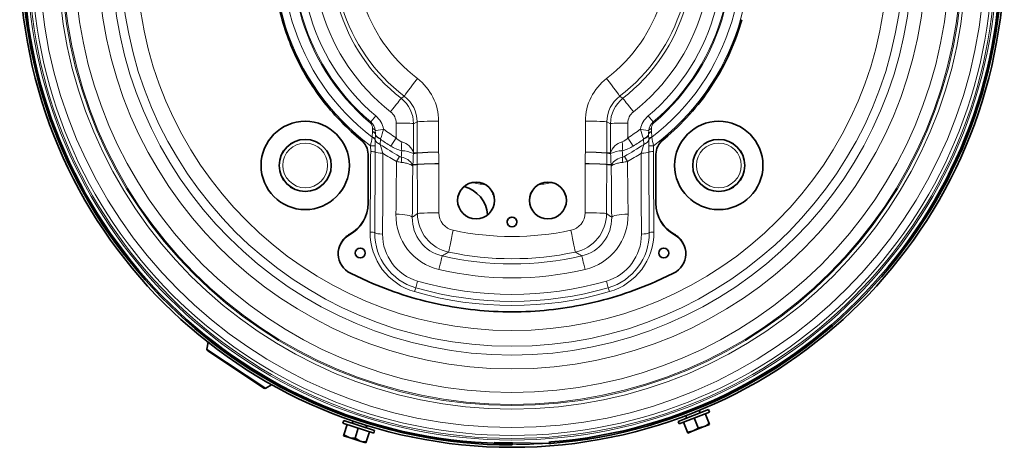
# Model space of a CAD drawing. Header units: millimetres. Extents: x -1172 to 2352, y -1301 to 2547.
# Tile 3 of 6: x -69 to 479, y 1995 to 2233. Entities that reach past the tile are written whole.
import ezdxf

# ---------------------------------------------------------------- set-up
doc = ezdxf.new("R2010")
doc.units = ezdxf.units.MM
for name, color, linetype in [('7624146', 7, 'Continuous'), ('7643266', 7, 'Continuous'), ('7649758', 7, 'Continuous'), ('94950709_BOUCHON', 7, 'Continuous'), ('95037110_CAPE_DE', 7, 'Continuous'), ('95610097_VIS_H_M', 7, 'Continuous'), ('96100039_RONDELL', 7, 'Continuous'), ('97525480_COLLERE', 7, 'Continuous'), ('97525485_COLLERE', 7, 'Continuous'), ('FactualArea', 7, 'Continuous')]:
    doc.layers.add(name, color=color, linetype=linetype)

# ---------------------------------------------------------------- blocks, each defined once
blk = doc.blocks.new('SE2')
at = {"layer": '7624146', "color": 7, "linetype": 'Continuous', "lineweight": 18}
for p, q in [((126.23, 2175.54), (126.58, 2175.95)), ((126.58, 2175.95), (129.4, 2179.28)), ((150.38, 2174.99), (152.38, 2176.02)), ((257.92, 2176.02), (259.92, 2174.99)), ((283.72, 2175.95), (280.9, 2179.28)), ((284.07, 2175.54), (283.72, 2175.95)), ((127.57, 2170.57), (127.46, 2167.66)), ((127.58, 2170.73), (127.57, 2170.57)), ((129.08, 2166.13), (129.16, 2169.05)), ((129.16, 2169.05), (129.17, 2169.19)), ((281.13, 2169.19), (281.14, 2169.05)), ((281.14, 2169.05), (281.23, 2166.13)), ((282.73, 2170.57), (282.72, 2170.73)), ((282.84, 2167.66), (282.73, 2170.57)), ((127.46, 2167.66), (127.46, 2167.45)), ((129.07, 2165.92), (129.08, 2166.13)), ((131.9, 2163.49), (131.96, 2166.4)), ((131.96, 2166.4), (132.06, 2166.66)), ((140.68, 2167.18), (137.72, 2162.51)), ((269.62, 2167.18), (272.58, 2162.51)), ((278.24, 2166.66), (278.34, 2166.4)), ((278.34, 2166.4), (278.4, 2163.49)), ((281.23, 2166.13), (281.23, 2165.92)), ((282.85, 2167.45), (282.84, 2167.66)), ((126.48, 2162.72), (126.55, 2159.53)), ((129.09, 2159.17), (129.06, 2162.47)), ((150.33, 2158.71), (150.32, 2158.73)), ((150.32, 2158.36), (150.34, 2158.34)), ((152.4, 2158.69), (152.4, 2158.69)), ((152.41, 2158.58), (152.41, 2158.58)), ((257.9, 2158.69), (257.9, 2158.69)), ((257.9, 2158.58), (257.9, 2158.58)), ((259.96, 2158.34), (259.98, 2158.36)), ((259.98, 2158.73), (259.97, 2158.71)), ((281.24, 2162.47), (281.21, 2159.17)), ((283.76, 2159.53), (283.82, 2162.72)), ((140.96, 2153.96), (142.56, 2156.82)), ((152.48, 2152.3), (150.04, 2152.26)), ((152.48, 2152.3), (152.48, 2152.24)), ((164.43, 2152.66), (164.43, 2152.82)), ((245.87, 2152.82), (245.87, 2152.66)), ((257.82, 2152.24), (257.82, 2152.3)), ((260.27, 2152.26), (257.82, 2152.3)), ((269.34, 2153.96), (267.74, 2156.82)), ((114.72, 2113.19), (114.94, 2113.56)), ((295.58, 2113.19), (295.36, 2113.56)), ((152.65, 2087.44), (151.59, 2083.76)), ((257.65, 2087.44), (258.71, 2083.76)), ((151.59, 2083.76), (150.95, 2081.56)), ((258.71, 2083.76), (259.35, 2081.56))]:
    blk.add_line(p, q, dxfattribs=at)
at = {"layer": '7624146', "color": 2, "linetype": 'Continuous', "lineweight": 35}
for p, q in [((121.35, 2165.84), (118.55, 2168.17)), ((291.75, 2168.17), (288.95, 2165.84)), ((125.11, 2130.74), (125.08, 2158.05)), ((285.22, 2158.05), (285.19, 2130.74)), ((110.39, 2109.17), (110.17, 2108.79)), ((300.14, 2108.79), (299.91, 2109.17)), ((115.36, 2091.8), (125.07, 2087.2)), ((125.07, 2087.2), (125.2, 2087.14)), ((285.1, 2087.14), (285.23, 2087.2)), ((294.94, 2091.8), (285.23, 2087.2))]:
    blk.add_line(p, q, dxfattribs=at)
for centre in [(120.71, 2103.04), (289.59, 2103.04)]:
    blk.add_circle(centre, 2.75, dxfattribs=at)
at = {"layer": '7624146', "color": 7, "linetype": 'Continuous', "lineweight": 18}
for centre, radius, start, end in [((205.15, 2268.77), 132.04, 306.5704, 233.4296), ((205.15, 2268.77), 127.68, 307.4836, 232.5164), ((205.15, 2268.77), 122.14, 310.2496, 229.7504), ((205.15, 2268.77), 121.6, 310.2496, 229.7504), ((205.15, 2268.77), 117.24, 310.2496, 229.7504), ((205.15, 2268.64), 110.11, 307.8046, 232.1954), ((205.15, 2268.66), 100.65, 307.8022, 232.1978), ((205.15, 2268.79), 98.76, 307.323, 232.677), ((205.15, 2269.22), 86.85, 307.3094, 232.6906), ((134.46, 2176.36), 29.86, 0.1038, 52.8063), ((275.84, 2176.36), 29.86, 127.1916, 179.8984), ((986.83, 822.38), 1606.01, 121.60145, 121.67733), ((132.41, 2174.96), 17.98, 0.1153, 52.0548), ((134.59, 2176.02), 17.79, 0.0244, 53.1261), ((275.71, 2176.02), 17.79, 126.8739, 179.9756), ((277.9, 2174.96), 17.98, 127.9452, 179.8848), ((-576.57, 822.32), 1606.09, 58.32261, 58.3985), ((132.82, 2175.41), 7.88, 359.7547, 52.2126), ((277.48, 2175.41), 7.88, 127.7873, 180.2454), ((123.1, 2172.34), 4.48, 359.0827, 45.5934), ((121.4, 2170.22), 7.73, 6.827, 47.8894), ((121, 2169.37), 12.99, 11.4121, 49.7509), ((289.3, 2169.37), 12.99, 130.2491, 168.5879), ((288.9, 2170.22), 7.73, 132.1104, 173.1732), ((287.2, 2172.34), 4.48, 134.4071, 180.9168), ((113.74, 2171.48), 13.85, 356.8948, 3.279), ((118.2, 2169.63), 10.98, 357.7319, 7.9172), ((89.63, 2183.07), 45.5, 338.8578, 345.8336), ((205.15, 2268.77), 120.32, 233.5914, 237.5987), ((205.15, 2268.77), 120.32, 302.4013, 306.4086), ((320.76, 2183.1), 45.59, 194.1732, 201.1353), ((292.11, 2169.63), 10.98, 172.0829, 182.268), ((296.56, 2171.48), 13.85, 176.7209, 183.1052), ((199.37, 2150.13), 73.97, 166.4571, 170.2017), ((196.92, 2163.96), 67.88, 178.3412, 181.2562), ((467.84, 2260.51), 349.67, 196.1093, 196.9537), ((205.15, 2268.77), 128.26, 235.1727, 240.7908), ((205.15, 2268.77), 125.85, 234.436, 237.5987), ((146.61, 2171.87), 7.56, 218.3382, 249.1152), ((141.74, 2156.11), 8.97, 16.9625, 75.9708), ((268.51, 2156.17), 8.9, 103.7732, 163.2935), ((263.8, 2171.72), 7.38, 290.5002, 322.0464), ((205.15, 2268.77), 128.26, 299.2092, 304.8273), ((205.15, 2268.77), 125.85, 302.4013, 305.564), ((-67.67, 2263.52), 360.24, 343.0587, 343.8783), ((213.38, 2163.96), 67.88, 358.7438, 1.6588), ((210.93, 2150.13), 73.97, 9.7983, 13.5429), ((-35564.12, 2345.57), 35693.7, 359.628723, 359.700788), ((-23118.6, 2239.65), 23252.11, 359.689285, 359.800139), ((205.15, 2268.77), 131.54, 236.9263, 240.7908), ((147.72, 2177.84), 18.3, 236.8451, 257.6471), ((1546.94, 2060.96), 1406.62, 175.96414, 176.10748), ((143.63, 2145.18), 14.78, 63.0869, 89.2959), ((1954.72, 2070.97), 1806.52, 177.22727, 177.42096), ((158.37, 2158.72), 8.04, 180.0602, 182.6759), ((161.9, 2058.95), 100.19, 88.6044, 95.4407), ((160.44, 2158.7), 8.03, 180.0859, 180.8748), ((160.44, 2158.67), 8.04, 179.8696, 180.6586), ((163.05, 2053.98), 105.14, 89.2945, 95.8105), ((-2103.8, 2128.69), 2256.4, 0.59944, 0.75887), ((-1698.45, 2130.78), 1863.01, 0.67796, 0.87133), ((2102, 2130.87), 1856.26, 179.12832, 179.32239), ((248.4, 2058.95), 100.19, 84.5593, 91.3956), ((247.25, 2053.98), 105.14, 84.1895, 90.7055), ((2506.43, 2128.78), 2248.74, 179.24086, 179.40083), ((249.87, 2158.7), 8.03, 359.1252, 359.9141), ((249.86, 2158.67), 8.04, 359.3414, 0.1304), ((251.93, 2158.72), 8.04, 357.3241, 359.9398), ((266.58, 2145.55), 14.41, 90.3549, 117.2623), ((-1544.49, 2070.97), 1806.59, 2.57904, 2.77273), ((262.76, 2177.39), 17.83, 282.075, 303.4328), ((-1137.27, 2060.92), 1407.26, 3.89255, 4.03583), ((205.15, 2268.77), 131.54, 299.2092, 303.0737), ((23529.01, 2239.65), 23252.22, 180.199861, 180.310715), ((35974.42, 2345.57), 35693.7, 180.299212, 180.371277), ((146.29, 2176.24), 22.91, 256.5534, 263.1555), ((144.16, 2159.59), 3.19, 240.0145, 259.3287), ((141.96, 2147.31), 9.28, 31.5852, 80.0359), ((144.02, 2151.99), 6.02, 0.4485, 2.5262), ((266.28, 2151.99), 6.02, 177.4738, 179.5515), ((268.38, 2147.25), 9.34, 100.1433, 148.2333), ((266.14, 2159.59), 3.2, 280.6773, 299.9795), ((264.01, 2176.24), 22.91, 276.8449, 283.4462), ((171.65, 2124.09), 31.06, 178.8006, 256.767), ((-275.64, 2700.88), 717.61, 306.35118, 306.63179), ((174.57, 2125.09), 22.03, 180.2206, 257.8195), ((174.48, 2125.45), 9.98, 180.1837, 258.0789), ((235.82, 2125.45), 9.98, 281.9211, 359.8163), ((235.73, 2125.09), 22.03, 282.1798, 359.7801), ((238.66, 2124.08), 31.05, 283.2217, 1.2107), ((686.04, 2701.03), 717.79, 233.36829, 233.64882), ((171.12, 2122.33), 21.42, 178.4161, 257.0033), ((239.18, 2122.33), 21.42, 282.9968, 1.5839), ((160.46, 2114.42), 34.21, 179.5408, 253.8647), ((160.35, 2114.04), 31.52, 179.5697, 253.8653), ((205.15, 2269.46), 157.22, 257.9837, 282.0163), ((249.95, 2114.04), 31.52, 286.1371, 0.4279), ((249.85, 2114.42), 34.21, 286.133, 0.4616), ((160.16, 2113.37), 26.99, 179.6, 253.8531), ((250.14, 2113.37), 26.99, 286.1498, 0.3971), ((205.15, 2269.05), 169.19, 257.9819, 282.0181), ((205.15, 2268.68), 171.67, 256.9223, 283.0777), ((205.15, 2268.67), 179.47, 256.9217, 283.0783), ((205.15, 2268.77), 188.77, 253.8531, 286.1469), ((205.15, 2268.77), 194.9, 253.8531, 286.1469), ((205.15, 2268.77), 192.61, 253.8531, 286.1469)]:
    blk.add_arc(centre, radius, start, end, dxfattribs=at)
at = {"layer": '7624146', "color": 2, "linetype": 'Continuous', "lineweight": 35}
for centre, radius, start, end in [((115, 2158), 10.08, 0.2754, 51.009), ((295.3, 2158), 10.08, 128.9913, 179.7243), ((105.12, 2130.72), 19.99, 298.7017, 0.0472), ((305.18, 2130.72), 19.99, 179.9526, 241.2986), ((105.32, 2131.1), 20, 298.7503, 328.8536), ((304.98, 2131.1), 20, 211.1464, 241.2495), ((120.5, 2102.66), 12.01, 118.7548, 244.7055), ((120.71, 2103.04), 12, 118.7505, 149.3208), ((289.8, 2102.66), 12.01, 295.2982, 61.2415), ((289.59, 2103.04), 12, 30.6791, 61.2494)]:
    blk.add_arc(centre, radius, start, end, dxfattribs=at)
at = {"layer": '7624146', "color": 7, "linetype": 'Continuous', "lineweight": 18}
for centre, major_axis, ratio, start_param, end_param in [((152.51, 2199.73), (7.26, 9.55), 0.021129, 1.54301, 3.034974), ((257.79, 2199.73), (7.26, -9.55), 0.021129, 0.106619, 1.598583), ((137.37, 2181.27), (6.13, 7.9), 0.00001, 0.107119, 1.52402), ((272.93, 2181.27), (-6.13, 7.9), 0.00001, -1.52402, -0.107119), ((140.43, 2174.98), (10, -0.03), 0.039723, 0.102827, 1.543576), ((164.32, 2176), (12, 0.02), 0.034899, 1.570748, 3.038854), ((245.98, 2176), (12, -0.02), 0.034899, 0.102738, 1.570845), ((269.87, 2174.98), (-10, -0.03), 0.039723, 4.739609, 6.180359), ((126.19, 2168.83), (3, -0.09), 0.664147, 0.153765, 1.111318), ((126.18, 2170.54), (2.99, 0.18), 0.634732, 0.229146, 1.049422), ((126.2, 2168.98), (3, -0.11), 0.666163, 0.159326, 1.11621), ((133.89, 2172.14), (-4.9, -0.99), 0.034296, 0.176542, 1.532957), ((134.12, 2169.42), (-5, 0.16), 0.677627, 0.156336, 1.146061), ((134.12, 2169.54), (-5, 0.15), 0.639337, 0.154496, 1.164575), ((276.41, 2172.14), (4.9, -0.99), 0.034296, 4.750228, 6.106643), ((276.18, 2169.54), (5, 0.15), 0.639337, 5.11861, 6.128689), ((276.19, 2169.42), (5, 0.16), 0.677627, 5.137124, 6.12685), ((284.11, 2168.98), (-3, -0.11), 0.666163, 5.166975, 6.123859), ((284.11, 2168.83), (-3, -0.09), 0.664147, 5.171867, 6.129421), ((284.12, 2170.54), (-2.99, 0.18), 0.634732, 5.233764, 6.054039), ((126.11, 2165.89), (3, -0.09), 0.667878, 0.162765, 1.120448), ((126.1, 2165.69), (3, -0.1), 0.669308, 0.16589, 1.12404), ((134.02, 2166.53), (-5, 0.16), 0.680789, 0.165409, 1.154984), ((146.73, 2165.13), (-1.44, -7.87), 0.340415, 4.815195, 5.489952), ((263.57, 2165.13), (1.44, -7.87), 0.340415, 0.793233, 1.46799), ((276.28, 2166.53), (5, 0.16), 0.680789, 5.128201, 6.117776), ((284.19, 2165.89), (-3, -0.09), 0.667878, 5.162738, 6.120421), ((284.2, 2165.69), (-3, -0.1), 0.669308, 5.159145, 6.117295), ((126.13, 2162.25), (3, 0.13), 0.153706, 0.206587, 1.446879), ((126.2, 2159.05), (3, -0.01), 0.161844, 0.27386, 1.456016), ((133.9, 2159.37), (-5, 0.03), 0.165533, 0.274035, 1.464771), ((158.27, 2158.74), (-7.11, -3.67), 0.972178, 5.796877, 5.843672), ((252.03, 2158.74), (7.11, -3.67), 0.972178, 0.439513, 0.486308), ((276.4, 2159.37), (5, 0.03), 0.165533, 4.818414, 6.009151), ((284.1, 2159.05), (-3, -0.01), 0.161844, 4.82717, 6.009325), ((284.17, 2162.25), (-3, 0.13), 0.153706, 4.836307, 6.076598), ((141.43, 2152.54), (1.08, 5.9), 0.329175, 4.934111, 5.494239), ((143.98, 2151.56), (5.95, -0.8), 0.838891, 0.1667, 0.284247), ((164.43, 2152.41), (12, 0.14), 0.034897, 1.57038, 3.050888), ((164.43, 2152.24), (12, 0.03), 0.034899, 1.570705, 3.050971), ((245.87, 2152.41), (12, -0.14), 0.034897, 0.090705, 1.571213), ((245.87, 2152.24), (12, -0.03), 0.034899, 0.090622, 1.570888), ((266.32, 2151.56), (-5.95, -0.8), 0.838891, 5.998939, 6.116485), ((268.88, 2152.54), (-1.08, 5.9), 0.329175, 0.788946, 1.349075), ((139.75, 2122.85), (10, -0.09), 0.190181, 0.084931, 1.487785), ((164.5, 2125), (12, 0.03), 0.034899, 1.570719, 3.05822), ((245.8, 2125), (12, -0.03), 0.034899, 0.083373, 1.570874), ((270.55, 2122.85), (-10, -0.09), 0.190181, 4.795401, 6.198254), ((125.95, 2114.13), (3, -0.02), 0.191797, 0.291988, 1.474359), ((133.62, 2114.52), (-5, 0.03), 0.194149, 0.29213, 1.482611), ((172.42, 2115.27), (2.5, 11.74), 0.007271, 1.536655, 3.068662), ((237.88, 2115.27), (2.5, -11.74), 0.007271, 0.07293, 1.604938), ((276.69, 2114.52), (5, 0.03), 0.194149, 4.800575, 5.991055), ((284.35, 2114.13), (-3, -0.02), 0.191797, 4.808826, 5.991197), ((164.05, 2091.75), (2.26, 9.74), 0.000029, 0.073327, 1.352967), ((246.25, 2091.75), (-2.26, 9.74), 0.000029, -1.352967, -0.073327)]:
    blk.add_ellipse(centre, major_axis=major_axis, ratio=ratio, start_param=start_param, end_param=end_param, dxfattribs=at)
at = {"layer": '7624146', "color": 2, "linetype": 'Continuous', "lineweight": 35}
for centre, major_axis in [((185.15, 2132.28), (-10.25, 0)), ((225.15, 2132.28), (10.25, 0)), ((205.15, 2120.29), (2.75, 0))]:
    blk.add_ellipse(centre, major_axis=major_axis, ratio=0.999391, dxfattribs=at)
for centre, major_axis, start_param, end_param in [((185.15, 2132.21), (-10.25, 0), 3.141593, 6.283185), ((225.15, 2132.21), (-10.25, 0), 3.141593, 6.283185), ((205.15, 2120.22), (2.75, 0), 0, 3.141593)]:
    blk.add_ellipse(centre, major_axis=major_axis, ratio=0.999391, start_param=start_param, end_param=end_param, dxfattribs=at)
for points in [[(72.48, 2272.93), (72.17, 2263.08), (72.97, 2253.19), (76.72, 2233.83), (79.68, 2224.36), (87.62, 2206.31), (92.6, 2197.73), (104.33, 2181.88), (111.08, 2174.61), (118.55, 2168.17)], [(291.75, 2168.17), (296.66, 2172.4), (301.26, 2176.99), (309.75, 2186.79), (313.63, 2192), (320.59, 2202.94), (323.67, 2208.66), (328.96, 2220.5), (331.18, 2226.61), (332.93, 2232.85)], [(125.2, 2087.14), (137.75, 2081.61), (150.88, 2077.39), (177.72, 2071.75), (191.44, 2070.32), (218.87, 2070.32), (232.58, 2071.75), (259.42, 2077.39), (272.55, 2081.61), (285.1, 2087.14)]]:
    blk.add_open_spline(points, degree=3, knots=[0, 0, 0, 0, 0.25, 0.25, 0.5, 0.5, 0.75, 0.75, 1, 1, 1, 1], dxfattribs=at)
at = {"layer": '7624146', "color": 7, "linetype": 'Continuous', "lineweight": 18}
for points in [[(140.71, 2175.38), (140.7, 2172.65), (140.69, 2169.92), (140.68, 2167.18)], [(150.33, 2158.71), (150.35, 2164.14), (150.36, 2169.56), (150.38, 2174.99)], [(259.92, 2174.99), (259.94, 2169.56), (259.95, 2164.14), (259.97, 2158.71)], [(269.62, 2167.18), (269.61, 2169.92), (269.6, 2172.65), (269.59, 2175.38)], [(126.55, 2159.53), (126.45, 2144.55), (126.35, 2129.6), (126.24, 2114.7)], [(284.06, 2114.7), (283.95, 2129.6), (283.85, 2144.55), (283.76, 2159.53)], [(140.96, 2153.96), (140.83, 2144.2), (140.71, 2134.46), (140.6, 2124.74)], [(269.71, 2124.74), (269.59, 2134.46), (269.47, 2144.2), (269.34, 2153.96)], [(149.71, 2122.92), (149.8, 2132.46), (149.88, 2142.02), (149.96, 2151.6)], [(260.34, 2151.6), (260.42, 2142.02), (260.5, 2132.46), (260.59, 2122.92)]]:
    blk.add_open_spline(points, degree=3, dxfattribs=at)
for points, knots in [([(152.38, 2176.02), (152.39, 2173.13), (152.39, 2170.25), (152.39, 2167.36), (152.4, 2164.47), (152.4, 2161.58), (152.4, 2158.69)], [0, 0, 0, 0, 0.5, 0.5, 0.5, 1, 1, 1, 1]), ([(164.34, 2159.11), (164.34, 2162.51), (164.34, 2165.92), (164.33, 2169.32), (164.33, 2171.69), (164.32, 2174.05), (164.32, 2176.42)], [0, 0, 0, 0, 0.590042, 0.590042, 0.590042, 1, 1, 1, 1]), ([(245.98, 2176.42), (245.98, 2173), (245.97, 2169.59), (245.97, 2166.18), (245.96, 2163.82), (245.96, 2161.47), (245.96, 2159.11)], [0, 0, 0, 0, 0.591641, 0.591641, 0.591641, 1, 1, 1, 1]), ([(257.9, 2158.69), (257.9, 2161.58), (257.9, 2164.47), (257.91, 2167.36), (257.91, 2170.25), (257.91, 2173.13), (257.92, 2176.02)], [0, 0, 0, 0, 0.5, 0.5, 0.5, 1, 1, 1, 1]), ([(152.4, 2158.69), (152.06, 2158.69), (151.71, 2158.7), (151.37, 2158.7), (151.02, 2158.7), (150.68, 2158.71), (150.33, 2158.71)], [0, 0, 0, 0, 0.5, 0.5, 0.5, 1, 1, 1, 1]), ([(150.34, 2158.34), (150.68, 2158.38), (151.03, 2158.42), (151.37, 2158.46), (151.66, 2158.49), (151.96, 2158.53), (152.25, 2158.56), (152.3, 2158.57), (152.35, 2158.57), (152.41, 2158.58)], [0, 0, 0, 0, 0.5, 0.5, 0.5, 0.925019, 0.925019, 0.925019, 1, 1, 1, 1]), ([(259.97, 2158.71), (259.63, 2158.71), (259.28, 2158.7), (258.93, 2158.7), (258.64, 2158.7), (258.35, 2158.69), (258.05, 2158.69), (258, 2158.69), (257.95, 2158.69), (257.9, 2158.69)], [0, 0, 0, 0, 0.5, 0.5, 0.5, 0.925032, 0.925032, 0.925032, 1, 1, 1, 1]), ([(257.9, 2158.58), (258.24, 2158.54), (258.59, 2158.5), (258.93, 2158.46), (259.28, 2158.42), (259.62, 2158.38), (259.96, 2158.34)], [0, 0, 0, 0, 0.5, 0.5, 0.5, 1, 1, 1, 1]), ([(143.56, 2153.49), (144, 2153.44), (144.42, 2153.38), (145.24, 2153.25), (145.63, 2153.17), (146.38, 2153.01), (146.73, 2152.92), (147.38, 2152.73), (147.69, 2152.63), (148.25, 2152.42), (148.51, 2152.31), (148.96, 2152.1), (149.15, 2151.99), (149.49, 2151.78), (149.63, 2151.68), (149.84, 2151.55), (149.92, 2151.52), (149.96, 2151.6)], [0, 0, 0, 0, 0.125, 0.125, 0.25, 0.25, 0.375, 0.375, 0.5, 0.5, 0.625, 0.625, 0.75, 0.75, 0.875, 0.875, 1, 1, 1, 1]), ([(150.04, 2152.26), (150.02, 2152.3), (150.01, 2152.32), (149.99, 2152.34), (149.97, 2152.34), (149.93, 2152.3), (149.91, 2152.25), (149.88, 2152.19)], [0, 0, 0, 0, 0.25, 0.25, 0.5, 0.5, 1, 1, 1, 1]), ([(150.04, 2152.04), (150.62, 2152.09), (151.21, 2152.14), (151.79, 2152.19), (152.02, 2152.21), (152.25, 2152.23), (152.48, 2152.24)], [0, 0, 0, 0, 0.717612, 0.717612, 0.717612, 1, 1, 1, 1]), ([(152.48, 2152.24), (152.49, 2148.25), (152.5, 2144.25), (152.51, 2140.25), (152.52, 2136.25), (152.53, 2132.25), (152.53, 2128.26), (152.54, 2127.17), (152.54, 2126.09), (152.54, 2125.01)], [0, 0, 0, 0, 0.44039, 0.44039, 0.44039, 0.88078, 0.88078, 0.88078, 1, 1, 1, 1]), ([(164.5, 2125.42), (164.49, 2130.44), (164.48, 2135.45), (164.46, 2140.46), (164.45, 2144.53), (164.44, 2148.59), (164.43, 2152.66)], [0, 0, 0, 0, 0.552324, 0.552324, 0.552324, 1, 1, 1, 1]), ([(245.87, 2152.66), (245.86, 2147.64), (245.84, 2142.63), (245.83, 2137.61), (245.82, 2133.55), (245.81, 2129.48), (245.8, 2125.42)], [0, 0, 0, 0, 0.552324, 0.552324, 0.552324, 1, 1, 1, 1]), ([(257.76, 2125.01), (257.77, 2129.07), (257.78, 2133.14), (257.79, 2137.2), (257.8, 2142.22), (257.81, 2147.23), (257.82, 2152.24)], [0, 0, 0, 0, 0.447648, 0.447648, 0.447648, 1, 1, 1, 1]), ([(257.82, 2152.24), (258.05, 2152.23), (258.28, 2152.21), (258.51, 2152.19), (259.09, 2152.14), (259.68, 2152.09), (260.26, 2152.04)], [0, 0, 0, 0, 0.282375, 0.282375, 0.282375, 1, 1, 1, 1]), ([(260.42, 2152.19), (260.4, 2152.25), (260.37, 2152.3), (260.33, 2152.34), (260.32, 2152.34), (260.29, 2152.32), (260.28, 2152.3), (260.27, 2152.26)], [0, 0, 0, 0, 0.5, 0.5, 0.75, 0.75, 1, 1, 1, 1]), ([(260.34, 2151.6), (260.38, 2151.52), (260.46, 2151.55), (260.67, 2151.68), (260.81, 2151.78), (261.15, 2151.99), (261.35, 2152.1), (261.8, 2152.32), (262.06, 2152.42), (262.62, 2152.63), (262.92, 2152.73), (263.58, 2152.92), (263.94, 2153.01), (265.05, 2153.25), (265.86, 2153.39), (266.74, 2153.49)], [0, 0, 0, 0, 0.125, 0.125, 0.25, 0.25, 0.375, 0.375, 0.5, 0.5, 0.625, 0.625, 0.75, 0.75, 1, 1, 1, 1]), ([(149.96, 2151.6), (149.97, 2151.69), (149.98, 2151.78), (150, 2151.91), (150.01, 2151.94), (150.02, 2151.99), (150.03, 2152.01), (150.03, 2152.03), (150.04, 2152.04), (150.04, 2152.04)], [0, 0, 0, 0, 0.5, 0.5, 0.75, 0.75, 0.875, 0.875, 1, 1, 1, 1]), ([(260.26, 2152.04), (260.26, 2152.04), (260.27, 2152.03), (260.28, 2152.01), (260.28, 2151.99), (260.29, 2151.94), (260.3, 2151.91), (260.32, 2151.78), (260.33, 2151.69), (260.34, 2151.6)], [0, 0, 0, 0, 0.125, 0.125, 0.25, 0.25, 0.5, 0.5, 1, 1, 1, 1]), ([(166.31, 2101.46), (166.88, 2101.8), (167.46, 2102.13), (168.05, 2102.47), (168.67, 2102.83), (169.29, 2103.2), (169.92, 2103.56)], [0, 0, 0, 0, 0.483036, 0.483036, 0.483036, 1, 1, 1, 1]), ([(240.38, 2103.56), (241.01, 2103.2), (241.63, 2102.83), (242.26, 2102.47), (242.84, 2102.13), (243.42, 2101.8), (243.99, 2101.46)], [0, 0, 0, 0, 0.516964, 0.516964, 0.516964, 1, 1, 1, 1])]:
    blk.add_open_spline(points, degree=3, knots=knots, dxfattribs=at)
at = {"layer": '7643266', "color": 2, "linetype": 'Continuous', "lineweight": 35}
for p, q in [((194.35, 2135.73), (194.64, 2136.02)), ((194.82, 2135.26), (194.35, 2135.73))]:
    blk.add_line(p, q, dxfattribs=at)
blk.add_circle((205.15, 2268.77), 273.8, dxfattribs=at)
at = {"layer": '7643266', "color": 7, "linetype": 'Continuous', "lineweight": 18}
for radius in [269.76, 268.89, 267.18, 262.84, 252.5, 250.59, 249.96, 243.32, 230.17, 222.49, 217.61, 208.88]:
    blk.add_circle((205.15, 2268.77), radius, dxfattribs=at)
for radius, start, end in [(128.55, 259.9814, 263.3553), (128.55, 276.6447, 280.0186), (272.34, 270.01, 274.0726)]:
    blk.add_arc((205.15, 2268.77), radius, start, end, dxfattribs=at)
at = {"layer": '7643266', "color": 2, "linetype": 'Continuous', "lineweight": 35}
blk.add_arc((174.17, 2123.02), 17.5, 4.4947, 75.6948, dxfattribs=at)
at = {"layer": '7649758', "color": 2, "linetype": 'Continuous', "lineweight": 35}
for p, q in [((225.71, 1997.09), (195.23, 1997.65)), ((205.2, 1997.07), (205.2, 1996.27))]:
    blk.add_line(p, q, dxfattribs=at)
for centre, radius, start, end in [((205.15, 2268.77), 272.5, 274.5485, 270.01), ((205.15, 2268.77), 271.7, 274.5485, 270.01), ((225.9, 2007.89), 10.8, 268.9556, 274.5485), ((225.9, 2007.89), 10, 268.9556, 274.5485)]:
    blk.add_arc(centre, radius, start, end, dxfattribs=at)
at = {"layer": '94950709_BOUCHON', "color": 2, "linetype": 'Continuous', "lineweight": 35}
for p, q in [((35.7, 2053.7), (35.66, 2053.65)), ((36.36, 2053.19), (35.66, 2053.65)), ((36.08, 2053.37), (35.51, 2049.64)), ((67.15, 2027.86), (35.94, 2048.66)), ((68.22, 2027.84), (71.44, 2029.81)), ((71.86, 2029.53), (71.17, 2029.99)), ((71.86, 2029.53), (71.9, 2029.58))]:
    blk.add_line(p, q, dxfattribs=at)
at = {"layer": '94950709_BOUCHON', "color": 7, "linetype": 'Continuous', "lineweight": 18}
blk.add_line((68.22, 2027.84), (35.51, 2049.64), dxfattribs=at)
at = {"layer": '94950709_BOUCHON', "color": 2, "linetype": 'Continuous', "lineweight": 35}
for centre, start, end in [((36.49, 2049.49), 171.2893, 236.321), ((67.7, 2028.7), 236.321, 301.3526)]:
    blk.add_arc(centre, 1, start, end, dxfattribs=at)
at = {"layer": '95037110_CAPE_DE', "color": 2, "linetype": 'Continuous', "lineweight": 35}
for centre in [(90.15, 2151.77), (320.15, 2151.77)]:
    blk.add_circle(centre, 14.45, dxfattribs=at)
at = {"layer": '95037110_CAPE_DE', "color": 7, "linetype": 'Continuous', "lineweight": 18}
for centre in [(90.15, 2151.77), (320.15, 2151.77)]:
    blk.add_circle(centre, 12.45, dxfattribs=at)
at = {"layer": '95610097_VIS_H_M', "color": 2, "linetype": 'Continuous', "lineweight": 35}
for p, q in [((309.72, 2014.18), (309.19, 2015.51)), ((301.75, 2012.57), (302.27, 2011.25)), ((306.54, 2011.32), (308.71, 2005.81)), ((312.59, 2013.7), (314.76, 2008.19)), ((113.49, 2007.61), (111.66, 2001.98)), ((116.77, 2009.62), (116.33, 2008.27)), ((119.67, 2005.6), (117.84, 1999.97)), ((123.94, 2005.79), (124.38, 2007.15)), ((302.67, 2003.43), (300.5, 2008.93)), ((311.95, 2006.46), (305.9, 2004.08)), ((308.71, 2005.81), (311.95, 2006.46)), ((314.97, 2007.65), (311.95, 2006.46)), ((314.76, 2008.19), (314.97, 2007.65)), ((111.48, 2001.43), (111.66, 2001.98)), ((114.57, 2000.42), (111.48, 2001.43)), ((111.66, 2001.98), (114.57, 2000.42)), ((120.75, 1998.42), (114.57, 2000.42)), ((117.84, 1999.97), (120.75, 1998.42)), ((125.85, 2003.59), (124.02, 1997.97)), ((302.67, 2003.43), (305.9, 2004.08)), ((302.88, 2002.89), (302.67, 2003.43)), ((305.9, 2004.08), (302.88, 2002.89)), ((123.84, 1997.41), (120.75, 1998.42)), ((124.02, 1997.97), (123.84, 1997.41))]:
    blk.add_line(p, q, dxfattribs=at)
for centre, start, end in [((302.12, 2013.36), 292.149, 311.0997), ((308.17, 2015.75), 292.149, 311.0997), ((117.56, 2010), 252.6581, 271.6087), ((123.74, 2007.99), 252.6581, 271.6087)]:
    blk.add_arc(centre, 10.03, start, end, dxfattribs=at)
at = {"layer": '96100039_RONDELL', "color": 2, "linetype": 'Continuous', "lineweight": 35}
for p, q in [((314.37, 2016.01), (297.62, 2009.41)), ((314.92, 2014.61), (314.37, 2016.01)), ((111.57, 2009.81), (111.11, 2008.38)), ((128.69, 2004.25), (111.57, 2009.81)), ((314.92, 2014.61), (298.17, 2008.02)), ((128.23, 2002.82), (111.11, 2008.38)), ((128.23, 2002.82), (128.69, 2004.25)), ((297.62, 2009.41), (298.17, 2008.02))]:
    blk.add_line(p, q, dxfattribs=at)
at = {"layer": '97525480_COLLERE', "color": 2, "linetype": 'Continuous', "lineweight": 35}
for radius in [24.56, 14.5]:
    blk.add_circle((90.15, 2151.77), radius, dxfattribs=at)
at = {"layer": '97525485_COLLERE', "color": 2, "linetype": 'Continuous', "lineweight": 35}
for radius in [24.56, 14.5]:
    blk.add_circle((320.15, 2151.77), radius, dxfattribs=at)

msp = doc.modelspace()

# ---------------------------------------------------------------- block references
at = {"layer": 'FactualArea'}
msp.add_blockref('SE2', (0, 0), dxfattribs=at)

doc.saveas('drawing.dxf')
